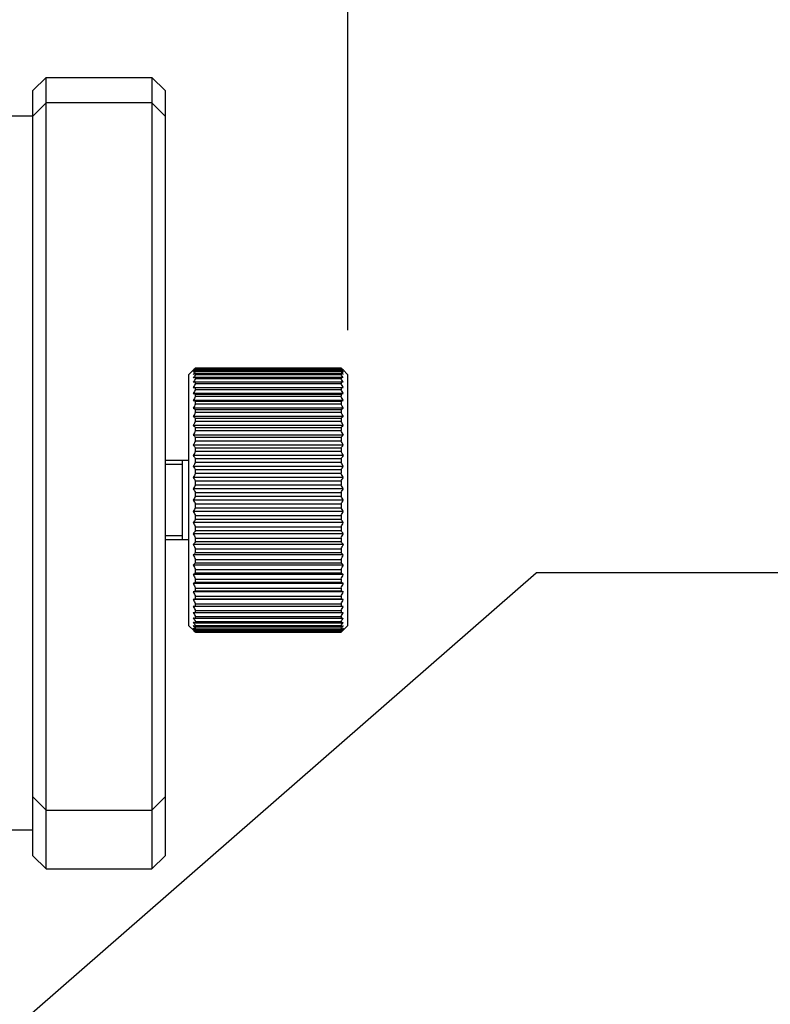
# Model space of a CAD drawing. Header units: millimetres. Extents: x 79 to 348, y 78 to 381.
# Tile 47 of 50: x 323 to 331, y 290 to 301. Entities that reach past the tile are written whole.
import ezdxf

# ---------------------------------------------------------------- set-up
doc = ezdxf.new("R2010")
doc.units = ezdxf.units.MM
doc.header["$LTSCALE"] = 32.67
doc.header["$PDMODE"] = 3
doc.header["$PDSIZE"] = 8
doc.layers.get('0').update_dxf_attribs({"linetype": 'CONTINUOUS'})
doc.layers.get('Defpoints').update_dxf_attribs({"linetype": 'CONTINUOUS'})
doc.layers.add('00_COMPONENTS', color=7, linetype='CONTINUOUS')
doc.layers.add('51__DRAFT_DIMS', color=7, linetype='CONTINUOUS')
doc.styles.get("Standard").update_dxf_attribs({"font": 'simfang.ttf'})
doc.dimstyles.new('DIMSTYLE_2', dxfattribs={"dimtxt": 3, "dimasz": 3, "dimexe": 2.5, "dimexo": 0.5, "dimgap": 0.75, "dimtad": 1, "dimlfac": 3.333333, "dimdsep": 46, "dimtxsty": 'STANDARD', "dimblk": '_FILLED', "dimblk1": '_FILLED', "dimblk2": '_FILLED', "dimcen": 0.09, "dimclrt": 3, "dimazin": 2, "dimtp": 0.2, "dimtm": 0.2, "dimtfac": 1, "dimtofl": 0, "dimtmove": 0, "dimatfit": 3, "dimldrblk": '_FILLED', "dimfxl": 1, "dimtolj": 1, "dimarcsym": 0})
doc.dimstyles.new('DIMSTYLE_3', dxfattribs={"dimtxt": 3, "dimasz": 3, "dimexe": 2.5, "dimexo": 0.5, "dimgap": 0.75, "dimtad": 1, "dimlfac": 3.333333, "dimdsep": 46, "dimtxsty": 'STANDARD', "dimblk": '_FILLED', "dimblk1": '_FILLED', "dimblk2": '_FILLED', "dimcen": 0.09, "dimclrt": 3, "dimazin": 2, "dimtp": 0.1, "dimtm": 0.1, "dimtfac": 1, "dimtofl": 0, "dimtmove": 0, "dimatfit": 3, "dimldrblk": '_FILLED', "dimfxl": 1, "dimtolj": 1, "dimarcsym": 0})
doc.dimstyles.new('DIMSTYLE_4', dxfattribs={"dimtxt": 3, "dimasz": 3, "dimexe": 2.5, "dimexo": 0.5, "dimtad": 1, "dimlfac": 3.333333, "dimdsep": 46, "dimtxsty": 'STANDARD', "dimblk": '_FILLED', "dimblk1": '_FILLED', "dimblk2": '_FILLED', "dimcen": 0.09, "dimclrt": 3, "dimazin": 2, "dimtp": 0.1, "dimtm": 0.1, "dimtfac": 1, "dimtofl": 0, "dimtmove": 0, "dimatfit": 1, "dimldrblk": '_FILLED', "dimfxl": 1, "dimtolj": 1, "dimarcsym": 0})
doc.dimstyles.new('DIMSTYLE_8', dxfattribs={"dimtxt": 3, "dimasz": 3, "dimexe": 2.5, "dimexo": 0.5, "dimgap": 0.75, "dimtad": 1, "dimdec": 1, "dimlfac": 2.5, "dimdsep": 46, "dimtxsty": 'STANDARD', "dimblk": '_FILLED', "dimblk1": '_FILLED', "dimblk2": '_FILLED', "dimcen": 0.09, "dimclrt": 3, "dimazin": 2, "dimtp": 0.1, "dimtm": 0.1, "dimtfac": 1, "dimtdec": 1, "dimtofl": 0, "dimtmove": 0, "dimatfit": 3, "dimldrblk": '_FILLED', "dimfxl": 1, "dimtolj": 1, "dimarcsym": 0})

# ---------------------------------------------------------------- blocks, each defined once
blk = doc.blocks.new('_FILLED')
at = {"color": 0, "linetype": 'ByBlock'}
blk.add_solid([(0, 0), (-1, 0.1667), (-1, -0.1667)], dxfattribs=at)
blk = doc.blocks.new('*D9')
at = {"layer": '51__DRAFT_DIMS', "color": 4}
for p, q in [((321.06, 300.698), (321.06, 315.124)), ((326.46, 297.168), (326.46, 315.124)), ((321.06, 312.624), (316.06, 312.624)), ((316.06, 312.624), (323.76, 312.624)), ((334.292, 312.624), (323.76, 312.624)), ((326.46, 312.624), (334.292, 312.624))]:
    blk.add_line(p, q, dxfattribs=at)
at = {"layer": '51__DRAFT_DIMS', "color": 4, "xscale": 3, "yscale": 3, "zscale": 3}
blk.add_blockref('_FILLED', (321.06, 312.624), dxfattribs=at)
at = {"layer": '51__DRAFT_DIMS', "color": 4, "xscale": 3, "yscale": 3, "zscale": 3, "rotation": 180}
blk.add_blockref('_FILLED', (326.46, 312.624), dxfattribs=at)
at = {"layer": '51__DRAFT_DIMS', "color": 3}
blk.add_text('18', height=3, dxfattribs=at).set_placement((329.885, 313.374))
blk = doc.blocks.new('*D12')
at = {"layer": '51__DRAFT_DIMS', "color": 4}
for p, q in [((319.56, 287.031), (319.56, 307.032)), ((321.06, 300.698), (321.06, 307.032)), ((319.56, 304.532), (314.56, 304.532)), ((314.56, 304.532), (320.31, 304.532)), ((330.743, 304.532), (320.31, 304.532)), ((321.06, 304.532), (330.743, 304.532))]:
    blk.add_line(p, q, dxfattribs=at)
at = {"layer": '51__DRAFT_DIMS', "color": 4, "xscale": 3, "yscale": 3, "zscale": 3}
blk.add_blockref('_FILLED', (319.56, 304.532), dxfattribs=at)
at = {"layer": '51__DRAFT_DIMS', "color": 4, "xscale": 3, "yscale": 3, "zscale": 3, "rotation": 180}
blk.add_blockref('_FILLED', (321.06, 304.532), dxfattribs=at)
at = {"layer": '51__DRAFT_DIMS', "color": 3}
blk.add_text('5', height=3, dxfattribs=at).set_placement((328.54, 305.282))
blk = doc.blocks.new('*D16')
at = {"layer": '51__DRAFT_DIMS', "color": 0, "lineweight": -2}
for p in [(321.142, 287.912), (347.777, 294.419)]:
    blk.add_line(p, (328.6, 294.419), dxfattribs=at)
at = {"layer": 'Defpoints', "color": 0}
for p in [(320.238, 287.123), (318.882, 285.94)]:
    blk.add_point(p, dxfattribs=at)
at = {"layer": '51__DRAFT_DIMS', "color": 0, "linetype": 'ByBlock', "lineweight": -2, "xscale": 3, "yscale": 3, "zscale": 3, "rotation": 221.1060240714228}
blk.add_blockref('_FILLED', (318.882, 285.94), dxfattribs=at)
at = {"layer": '51__DRAFT_DIMS', "color": 3, "insert": (331.734, 299.044), "char_height": 3, "attachment_point": 1, "line_spacing_factor": 0.9}
blk.add_mtext('\\A1;{12-M6{\\fgdt;x}6}', dxfattribs=at)
blk = doc.blocks.new('*D26')
at = {"layer": '51__DRAFT_DIMS', "color": 0, "lineweight": -2}
for p, q in [((284.853, 298.776), (284.853, 328.484)), ((285.209, 300.698), (285.209, 328.484)), ((281.853, 325.984), (278.853, 325.984)), ((288.209, 325.984), (333.672, 325.984))]:
    blk.add_line(p, q, dxfattribs=at)
at = {"layer": 'Defpoints', "color": 0}
for p in [(285.209, 325.984), (285.209, 300.198), (284.853, 298.276)]:
    blk.add_point(p, dxfattribs=at)
at = {"layer": '51__DRAFT_DIMS', "color": 0, "linetype": 'ByBlock', "lineweight": -2, "xscale": 3, "yscale": 3, "zscale": 3}
blk.add_blockref('_FILLED', (284.853, 325.984), dxfattribs=at)
at = {"layer": '51__DRAFT_DIMS', "color": 0, "linetype": 'ByBlock', "lineweight": -2, "xscale": 3, "yscale": 3, "zscale": 3, "rotation": 180}
blk.add_blockref('_FILLED', (285.209, 325.984), dxfattribs=at)
at = {"layer": '51__DRAFT_DIMS', "color": 3, "insert": (292.105, 330.734), "char_height": 3, "attachment_point": 1, "line_spacing_factor": 0.9}
blk.add_mtext('\\A1;\\A1;1.2光源最大角度状态', dxfattribs=at)

msp = doc.modelspace()

# ---------------------------------------------------------------- linework, layer by layer
at = {"layer": '00_COMPONENTS', "color": 7}
for p, q in [((322.8898, 299.8866), (323.0398, 300.0366)), ((323.0398, 291.0589), (323.0398, 300.0366)), ((323.0398, 300.0366), (324.2398, 300.0366)), ((324.2398, 300.0366), (324.2398, 291.0589)), ((324.3898, 299.8866), (324.2398, 300.0366)), ((322.8898, 291.2089), (322.8898, 299.8866)), ((324.3898, 299.8866), (324.3898, 291.2089)), ((322.8898, 299.5968), (323.0398, 299.7468)), ((324.2398, 299.7468), (323.0398, 299.7468)), ((324.3898, 299.5968), (324.2398, 299.7468)), ((322.8898, 299.5978), (321.3598, 299.5978)), ((324.6598, 296.6675), (324.7116, 296.7193)), ((324.7088, 296.7165), (324.7116, 296.7193)), ((324.7289, 296.7362), (324.7348, 296.7419)), ((324.7318, 296.739), (324.7348, 296.7419)), ((324.7348, 296.74), (324.7348, 296.7419)), ((324.7348, 296.7419), (326.3848, 296.7419)), ((324.7348, 296.74), (326.3848, 296.74)), ((324.7348, 296.7267), (324.7348, 296.7324)), ((324.7348, 296.7324), (326.3848, 296.7324)), ((324.7348, 296.7267), (326.3848, 296.7267)), ((326.3848, 296.7419), (326.3848, 296.74)), ((326.3848, 296.7419), (326.3908, 296.7362)), ((326.3848, 296.7324), (326.3848, 296.7267)), ((326.4598, 296.6675), (326.408, 296.7193)), ((324.6598, 293.8175), (324.6598, 296.6675)), ((324.7348, 296.7022), (324.7348, 296.7115)), ((324.7348, 296.7115), (326.3848, 296.7115)), ((324.7348, 296.7022), (326.3848, 296.7022)), ((324.7348, 296.6665), (324.7348, 296.6794)), ((324.7348, 296.6794), (326.3848, 296.6794)), ((324.7348, 296.6665), (326.3848, 296.6665)), ((324.7348, 296.62), (324.7348, 296.6365)), ((324.7348, 296.6365), (326.3848, 296.6365)), ((324.7348, 296.62), (326.3848, 296.62)), ((326.3848, 296.7115), (326.3848, 296.7022)), ((326.3848, 296.6794), (326.3848, 296.6665)), ((326.3848, 296.6365), (326.3848, 296.62)), ((326.4598, 296.6675), (326.4598, 293.8175)), ((324.7088, 296.5191), (326.4108, 296.5191)), ((324.7348, 296.563), (324.7348, 296.5829)), ((324.7348, 296.5829), (326.3848, 296.5829)), ((324.7348, 296.563), (326.3848, 296.563)), ((324.7348, 296.4959), (324.7348, 296.5191)), ((324.7348, 296.4959), (326.3848, 296.4959)), ((326.3848, 296.5829), (326.3848, 296.563)), ((326.3848, 296.5191), (326.3848, 296.4959)), ((326.4108, 296.45), (324.7088, 296.45)), ((324.7348, 296.4193), (324.7348, 296.4456)), ((324.7348, 296.4456), (326.3848, 296.4456)), ((324.7348, 296.4193), (326.3848, 296.4193)), ((326.3848, 296.4456), (326.3848, 296.4193)), ((326.4108, 296.3717), (324.7088, 296.3717)), ((326.4108, 296.2848), (324.7088, 296.2848)), ((324.7348, 296.3338), (324.7348, 296.3629)), ((324.7348, 296.3629), (326.3848, 296.3629)), ((324.7348, 296.3338), (326.3848, 296.3338)), ((326.3848, 296.3629), (326.3848, 296.3338)), ((326.4108, 296.19), (324.7088, 296.19)), ((324.7348, 296.2399), (324.7348, 296.2717)), ((324.7348, 296.2717), (326.3848, 296.2717)), ((324.7348, 296.2399), (326.3848, 296.2399)), ((324.7348, 296.1385), (324.7348, 296.1727)), ((324.7348, 296.1727), (326.3848, 296.1727)), ((326.3848, 296.2717), (326.3848, 296.2399)), ((326.3848, 296.1727), (326.3848, 296.1385)), ((326.4108, 296.088), (324.7088, 296.088)), ((324.7348, 296.1385), (326.3848, 296.1385)), ((324.7348, 296.0302), (324.7348, 296.0666)), ((324.7348, 296.0666), (326.3848, 296.0666)), ((326.3848, 296.0666), (326.3848, 296.0302)), ((326.4108, 295.9795), (324.7088, 295.9795)), ((324.7348, 296.0302), (326.3848, 296.0302)), ((324.7348, 295.916), (324.7348, 295.9542)), ((324.7348, 295.9542), (326.3848, 295.9542)), ((326.3848, 295.9542), (326.3848, 295.916)), ((326.4108, 295.8655), (324.7088, 295.8655)), ((324.7348, 295.916), (326.3848, 295.916)), ((324.7348, 295.7966), (324.7348, 295.8364)), ((324.7348, 295.8364), (326.3848, 295.8364)), ((326.3848, 295.8364), (326.3848, 295.7966)), ((326.4108, 295.7467), (324.7088, 295.7467)), ((324.7348, 295.7966), (326.3848, 295.7966)), ((324.7348, 295.673), (324.7348, 295.7141)), ((324.7348, 295.7141), (326.3848, 295.7141)), ((326.3848, 295.7141), (326.3848, 295.673)), ((324.6598, 295.6925), (324.3898, 295.6925)), ((324.5848, 294.7925), (324.5848, 295.6925)), ((326.4108, 295.624), (324.7088, 295.624)), ((324.7348, 295.673), (326.3848, 295.673)), ((326.4108, 295.4985), (324.7088, 295.4985)), ((324.7348, 295.5461), (324.7348, 295.5882)), ((324.7348, 295.5882), (326.3848, 295.5882)), ((324.7348, 295.5461), (326.3848, 295.5461)), ((326.3848, 295.5882), (326.3848, 295.5461)), ((324.7348, 295.4169), (324.7348, 295.4597)), ((324.7348, 295.4597), (326.3848, 295.4597)), ((324.7348, 295.4169), (326.3848, 295.4169)), ((326.3848, 295.4597), (326.3848, 295.4169)), ((326.4108, 295.371), (324.7088, 295.371)), ((324.7348, 295.2864), (324.7348, 295.3295)), ((324.7348, 295.3295), (326.3848, 295.3295)), ((324.7348, 295.2864), (326.3848, 295.2864)), ((326.3848, 295.3295), (326.3848, 295.2864)), ((326.4108, 295.2425), (324.7088, 295.2425)), ((324.7348, 295.1556), (324.7348, 295.1986)), ((324.7348, 295.1986), (326.3848, 295.1986)), ((326.3848, 295.1986), (326.3848, 295.1556)), ((326.4108, 295.1141), (324.7088, 295.1141)), ((324.7348, 295.1556), (326.3848, 295.1556)), ((324.7348, 295.0254), (324.7348, 295.0681)), ((324.7348, 295.0681), (326.3848, 295.0681)), ((326.3848, 295.0681), (326.3848, 295.0254)), ((326.4108, 294.9866), (324.7088, 294.9866)), ((324.7348, 295.0254), (326.3848, 295.0254)), ((324.7348, 294.8969), (324.7348, 294.9389)), ((324.7348, 294.9389), (326.3848, 294.9389)), ((326.3848, 294.9389), (326.3848, 294.8969)), ((326.4108, 294.861), (324.7088, 294.861)), ((324.7348, 294.8969), (326.3848, 294.8969)), ((324.6598, 294.7925), (324.3898, 294.7925)), ((326.4108, 294.7384), (324.7088, 294.7384)), ((324.7348, 294.771), (324.7348, 294.8121)), ((324.7348, 294.8121), (326.3848, 294.8121)), ((324.7348, 294.771), (326.3848, 294.771)), ((326.3848, 294.8121), (326.3848, 294.771)), ((326.4108, 294.6196), (324.7088, 294.6196)), ((324.7348, 294.6486), (324.7348, 294.6885)), ((324.7348, 294.6885), (326.3848, 294.6885)), ((324.7348, 294.6486), (326.3848, 294.6486)), ((326.3848, 294.6885), (326.3848, 294.6486)), ((326.4108, 294.5055), (324.7088, 294.5055)), ((324.7348, 294.5309), (324.7348, 294.5691)), ((324.7348, 294.5691), (326.3848, 294.5691)), ((324.7348, 294.5309), (326.3848, 294.5309)), ((326.3848, 294.5691), (326.3848, 294.5309)), ((326.4108, 294.3971), (324.7088, 294.3971)), ((324.7348, 294.4185), (324.7348, 294.4548)), ((324.7348, 294.4548), (326.3848, 294.4548)), ((324.7348, 294.4185), (326.3848, 294.4185)), ((326.3848, 294.4548), (326.3848, 294.4185)), ((326.4108, 294.295), (324.7088, 294.295)), ((324.7348, 294.3124), (324.7348, 294.3466)), ((324.7348, 294.3466), (326.3848, 294.3466)), ((324.7348, 294.3124), (326.3848, 294.3124)), ((326.3848, 294.3466), (326.3848, 294.3124)), ((326.4108, 294.2002), (324.7088, 294.2002)), ((324.7348, 294.2134), (324.7348, 294.2451)), ((324.7348, 294.2451), (326.3848, 294.2451)), ((324.7348, 294.2134), (326.3848, 294.2134)), ((324.7348, 294.1222), (324.7348, 294.1513)), ((324.7348, 294.1513), (326.3848, 294.1513)), ((326.3848, 294.2451), (326.3848, 294.2134)), ((326.3848, 294.1513), (326.3848, 294.1222)), ((326.4108, 294.1134), (324.7088, 294.1134)), ((324.7348, 294.1222), (326.3848, 294.1222)), ((324.7348, 294.0395), (324.7348, 294.0657)), ((324.7348, 294.0657), (326.3848, 294.0657)), ((324.7348, 294.0395), (326.3848, 294.0395)), ((326.3848, 294.0657), (326.3848, 294.0395)), ((326.4108, 294.0351), (324.7088, 294.0351)), ((324.7088, 293.966), (326.4108, 293.966)), ((324.7348, 293.966), (324.7348, 293.9892)), ((324.7348, 293.9892), (326.3848, 293.9892)), ((326.3848, 293.9892), (326.3848, 293.966)), ((324.6598, 293.8175), (324.7116, 293.7657)), ((324.7348, 293.9022), (324.7348, 293.9221)), ((324.7348, 293.9221), (326.3848, 293.9221)), ((324.7348, 293.9022), (326.3848, 293.9022)), ((324.7348, 293.8486), (324.7348, 293.8651)), ((324.7348, 293.8651), (326.3848, 293.8651)), ((324.7348, 293.8486), (326.3848, 293.8486)), ((324.7348, 293.8056), (324.7348, 293.8186)), ((324.7348, 293.8186), (326.3848, 293.8186)), ((326.3848, 293.9221), (326.3848, 293.9022)), ((326.3848, 293.8651), (326.3848, 293.8486)), ((326.3848, 293.8186), (326.3848, 293.8056)), ((326.4598, 293.8175), (326.408, 293.7657)), ((324.7348, 293.7432), (324.7289, 293.7489)), ((324.7348, 293.8056), (326.3848, 293.8056)), ((324.7348, 293.7736), (324.7348, 293.7829)), ((324.7348, 293.7829), (326.3848, 293.7829)), ((324.7348, 293.7736), (326.3848, 293.7736)), ((324.7348, 293.7527), (324.7348, 293.7583)), ((324.7348, 293.7583), (326.3848, 293.7583)), ((324.7348, 293.7527), (326.3848, 293.7527)), ((324.7348, 293.7432), (324.7348, 293.745)), ((324.7348, 293.745), (326.3848, 293.745)), ((324.7348, 293.7432), (326.3848, 293.7432)), ((326.3848, 293.7829), (326.3848, 293.7736)), ((326.3848, 293.7583), (326.3848, 293.7527)), ((326.3908, 293.7489), (326.3848, 293.7432)), ((326.3878, 293.746), (326.3848, 293.7432)), ((326.3848, 293.745), (326.3848, 293.7432)), ((326.4108, 293.7685), (326.408, 293.7657)), ((322.8898, 291.8774), (323.0398, 291.7274)), ((324.3898, 291.8774), (324.2398, 291.7274)), ((323.0398, 291.7274), (324.2398, 291.7274)), ((322.8898, 291.4978), (322.4059, 291.4978)), ((322.8898, 291.2089), (323.0398, 291.0589)), ((324.3898, 291.2089), (324.2398, 291.0589)), ((323.0398, 291.0589), (324.2398, 291.0589))]:
    msp.add_line(p, q, dxfattribs=at)
at = {"layer": '00_COMPONENTS', "color": 4}
for p, q in [((324.5848, 295.6475), (324.3898, 295.6475)), ((324.5848, 294.8375), (324.3898, 294.8375))]:
    msp.add_line(p, q, dxfattribs=at)
at = {"layer": '00_COMPONENTS', "color": 7}
for centre, radius, start, end in [((325.9152, 295.6588), 1.6008, 137.51141, 138.90686), ((325.6018, 295.6541), 1.3836, 128.8031, 130.19744), ((326.0851, 295.6232), 1.7439, 140.74046, 142.10949), ((325.7485, 295.6763), 1.4707, 133.89188, 134.83181), ((325.2044, 295.6588), 1.6008, 41.09314, 42.48859), ((325.497, 295.6289), 1.4162, 49.81863, 51.18083), ((325.0346, 295.6232), 1.7439, 37.89051, 39.25954), ((325.3711, 295.6763), 1.4707, 45.16817, 46.10808), ((325.4781, 295.5692), 1.3628, 123.05198, 124.3651), ((326.2602, 295.5689), 1.9003, 143.38957, 144.72413), ((325.3777, 295.3738), 1.4554, 116.21372, 117.35953), ((326.4353, 295.5003), 2.062, 145.55874, 146.85676), ((325.3037, 294.9141), 1.8138, 108.27861, 109.14511), ((326.6052, 295.4205), 2.2219, 147.3279, 148.59075), ((325.6219, 295.5397), 1.3982, 55.65156, 56.93136), ((324.8594, 295.5689), 1.9003, 35.27587, 36.61043), ((325.7232, 295.3365), 1.4971, 62.65644, 63.77031), ((324.6843, 295.5003), 2.062, 33.14324, 34.44126), ((325.7978, 294.8605), 1.8704, 70.868, 71.70828), ((324.5145, 295.4205), 2.2219, 31.40925, 32.6721), ((325.2584, 293.4244), 3.2016, 99.4124, 99.88402), ((326.7645, 295.3318), 2.3739, 148.75972, 149.99069), ((326.9085, 295.236), 2.5124, 149.90272, 151.10612), ((325.8435, 293.3199), 3.3075, 80.12353, 80.58005), ((324.3551, 295.3318), 2.3739, 30.00931, 31.24028), ((324.2111, 295.236), 2.5124, 28.89388, 30.09728), ((325.2584, 299.604), 3.2016, 260.11598, 260.5876), ((327.0328, 295.1347), 2.6327, 150.79395, 151.97456), ((325.8435, 299.7085), 3.3075, 279.41995, 279.87647), ((324.0868, 295.1347), 2.6327, 28.02544, 29.20605), ((325.3037, 298.0852), 1.8138, 250.85489, 251.72139), ((327.1337, 295.0292), 2.7306, 151.46114, 152.62397), ((325.3777, 297.5774), 1.4554, 242.64047, 243.78628), ((325.7978, 298.1388), 1.8704, 288.29172, 289.132), ((323.986, 295.0292), 2.7306, 27.37603, 28.53886), ((325.7232, 297.6146), 1.4971, 296.22969, 297.34356), ((327.208, 294.9207), 2.803, 151.92431, 153.07445), ((325.4781, 297.3149), 1.3628, 235.6349, 236.94802), ((323.9117, 294.9207), 2.803, 26.92555, 28.07569), ((325.6219, 297.3444), 1.3982, 303.06864, 304.34844), ((327.2535, 294.8104), 2.8473, 152.19702, 153.33954), ((325.6018, 297.1448), 1.3836, 229.80256, 231.1969), ((323.8662, 294.8104), 2.8473, 26.66046, 27.80298), ((325.497, 297.17), 1.4162, 308.81917, 310.18137), ((327.2688, 294.6991), 2.8623, 152.28706, 153.42705), ((325.7559, 297.0271), 1.4811, 225.01497, 226.41889), ((323.8509, 294.6991), 2.8623, 26.57295, 27.71294), ((325.3638, 297.0271), 1.4811, 313.58111, 314.98503), ((327.2535, 294.5879), 2.8473, 152.19702, 153.33954), ((325.9152, 296.9176), 1.6008, 221.09314, 222.48859), ((323.8662, 294.5879), 2.8473, 26.66046, 27.80298), ((325.2044, 296.9176), 1.6008, 317.51141, 318.90686), ((327.208, 294.4774), 2.803, 151.92431, 153.07445), ((326.0851, 296.8177), 1.7439, 217.89051, 219.25954), ((323.9117, 294.4774), 2.803, 26.92555, 28.07569), ((325.0346, 296.8177), 1.7439, 320.74046, 322.10949), ((327.1337, 294.3684), 2.7306, 151.46114, 152.62397), ((326.2602, 296.7215), 1.9003, 215.27587, 216.61043), ((323.986, 294.3684), 2.7306, 27.37603, 28.53886), ((324.8594, 296.7215), 1.9003, 323.38957, 324.72413), ((327.0328, 294.2615), 2.6327, 150.79395, 151.97456), ((326.4353, 296.6258), 2.062, 213.14324, 214.44126), ((324.0868, 294.2615), 2.6327, 28.02544, 29.20605), ((324.6843, 296.6258), 2.062, 325.55874, 326.85676), ((326.9085, 294.157), 2.5124, 149.90272, 151.10612), ((324.2111, 294.157), 2.5124, 28.89388, 30.09728), ((326.6052, 296.5289), 2.2219, 211.40925, 212.6721), ((326.7645, 294.0552), 2.3739, 148.75972, 149.99069), ((324.5145, 296.5289), 2.2219, 327.3279, 328.59075), ((324.3551, 294.0552), 2.3739, 30.00931, 31.24028), ((326.7645, 296.4298), 2.3739, 210.00931, 211.24028), ((324.3551, 296.4298), 2.3739, 328.75972, 329.99069), ((326.6052, 293.9561), 2.2219, 147.3279, 148.59075), ((326.9085, 296.328), 2.5124, 208.89388, 210.09728), ((324.5145, 293.9561), 2.2219, 31.40925, 32.6721), ((324.2111, 296.328), 2.5124, 329.90272, 331.10612), ((326.4353, 293.8592), 2.062, 145.55874, 146.85676), ((327.0328, 296.2236), 2.6327, 208.02544, 209.20605), ((324.6843, 293.8592), 2.062, 33.14324, 34.44126), ((324.0868, 296.2236), 2.6327, 330.79395, 331.97456), ((326.2602, 293.7636), 1.9003, 143.38957, 144.72413), ((327.1337, 296.1166), 2.7306, 207.37603, 208.53886), ((324.8594, 293.7636), 1.9003, 35.27587, 36.61043), ((323.986, 296.1166), 2.7306, 331.46114, 332.62397), ((326.0851, 293.6674), 1.7439, 140.74046, 142.10949), ((327.208, 296.0077), 2.803, 206.92555, 208.07569), ((325.0346, 293.6674), 1.7439, 37.89051, 39.25954), ((323.9117, 296.0077), 2.803, 331.92431, 333.07445), ((325.9152, 293.5674), 1.6008, 137.51141, 138.90686), ((327.2535, 295.8972), 2.8473, 206.66046, 207.80298), ((325.2044, 293.5674), 1.6008, 41.09314, 42.48859), ((323.8662, 295.8972), 2.8473, 332.19702, 333.33954), ((325.7559, 293.4579), 1.4811, 133.58111, 134.98503), ((327.2688, 295.7859), 2.8623, 206.57295, 207.71294), ((325.3638, 293.4579), 1.4811, 45.01497, 46.41889), ((323.8509, 295.7859), 2.8623, 332.28706, 333.42705), ((325.6226, 293.315), 1.4162, 128.81917, 130.18137), ((327.2535, 295.6747), 2.8473, 206.66046, 207.80298), ((325.5178, 293.3402), 1.3836, 49.80256, 51.1969), ((323.8662, 295.6747), 2.8473, 332.19702, 333.33954), ((325.4978, 293.1406), 1.3982, 123.06864, 124.34844), ((327.208, 295.5643), 2.803, 206.92555, 208.07569), ((325.6416, 293.1701), 1.3628, 55.6349, 56.94802), ((323.9117, 295.5643), 2.803, 331.92431, 333.07445), ((325.3965, 292.8704), 1.4971, 116.22969, 117.34356), ((327.1337, 295.4559), 2.7306, 207.37603, 208.53886), ((325.742, 292.9077), 1.4554, 62.64047, 63.78628), ((323.986, 295.4559), 2.7306, 331.46114, 332.62397), ((325.3219, 292.3463), 1.8704, 108.29172, 109.132), ((327.0328, 295.3504), 2.6327, 208.02544, 209.20605), ((325.2762, 290.7766), 3.3075, 99.41995, 99.87647), ((325.8159, 292.3998), 1.8138, 70.85489, 71.72139), ((324.0868, 295.3504), 2.6327, 330.79395, 331.97456), ((325.8612, 290.881), 3.2016, 80.11598, 80.5876), ((326.9085, 295.2491), 2.5124, 208.89388, 210.09728), ((326.7645, 295.1533), 2.3739, 210.00931, 211.24028), ((324.2111, 295.2491), 2.5124, 329.90272, 331.10612), ((324.3551, 295.1533), 2.3739, 328.75972, 329.99069), ((325.2762, 297.1651), 3.3075, 260.12353, 260.58005), ((326.6052, 295.0646), 2.2219, 211.40925, 212.6721), ((325.3219, 295.6245), 1.8704, 250.868, 251.70828), ((326.4353, 294.9848), 2.062, 213.14324, 214.44126), ((325.3965, 295.1485), 1.4971, 242.65644, 243.77031), ((326.2602, 294.9162), 1.9003, 215.27587, 216.61043), ((324.5145, 295.0646), 2.2219, 327.3279, 328.59075), ((325.8612, 297.0607), 3.2016, 279.4124, 279.88402), ((324.6843, 294.9848), 2.062, 325.55874, 326.85676), ((325.8159, 295.5709), 1.8138, 288.27861, 289.14511), ((324.8594, 294.9162), 1.9003, 323.38957, 324.72413), ((325.742, 295.1113), 1.4554, 296.21372, 297.35953), ((325.4978, 294.9453), 1.3982, 235.65156, 236.93136), ((326.0851, 294.8619), 1.7439, 217.89051, 219.25954), ((325.9152, 294.8263), 1.6008, 221.09314, 222.48859), ((325.6226, 294.8561), 1.4162, 229.81863, 231.18083), ((325.7485, 294.8087), 1.4707, 225.16817, 226.10808), ((325.0346, 294.8619), 1.7439, 320.74046, 322.10949), ((325.6416, 294.9158), 1.3628, 303.05198, 304.3651), ((325.2044, 294.8263), 1.6008, 317.51141, 318.90686), ((325.5178, 294.8309), 1.3836, 308.8031, 310.19744), ((325.3711, 294.8087), 1.4707, 313.89188, 314.83181)]:
    msp.add_arc(centre, radius, start, end, dxfattribs=at)

# ---------------------------------------------------------------- dimensions: what is measured, and where the dimension line sits
at = {"layer": '51__DRAFT_DIMS', "color": 4}
dim = msp.add_linear_dim(base=(285.2089, 325.9835), p1=(284.8532, 298.2763), p2=(285.2089, 300.1978), text='\\A1;1.2光源最大角度状态', dimstyle='DIMSTYLE_8', override={"dimtxsty": 'STANDARD'}, dxfattribs=at)
dim.commit()
dim.dimension.update_dxf_attribs({"geometry": '*D26', "text_midpoint": (312.5132, 325.9835), "dimtype": 160})
for base, p1, p2, dimstyle, picture, middle in [((321.0598, 312.6241), (326.4598, 296.6675), (321.0598, 300.1978), 'DIMSTYLE_2', '*D9', (332.1851, 312.6241)), ((319.5598, 304.532), (321.0598, 300.1978), (319.5598, 286.5313), 'DIMSTYLE_3', '*D12', (329.6062, 304.532))]:
    dim = msp.add_linear_dim(base=base, p1=p1, p2=p2, angle=180, dimstyle=dimstyle, dxfattribs=at)
    dim.commit()
    dim.dimension.update_dxf_attribs({"geometry": picture, "text_midpoint": middle, "dimtype": 160})
dim = msp.add_diameter_dim_2p(p1=(320.238, 287.123), p2=(318.8817, 285.9396), text='{12-M<>{\\fgdt;x}6}', dimstyle='DIMSTYLE_4', override={"dimtih": 1, "dimtoh": 1, "dimpost": '<>'}, dxfattribs=at)
dim.commit()
dim.dimension.update_dxf_attribs({"geometry": '*D16', "text_midpoint": (339.7559, 294.4194), "dimtype": 163})

doc.saveas('drawing.dxf')
